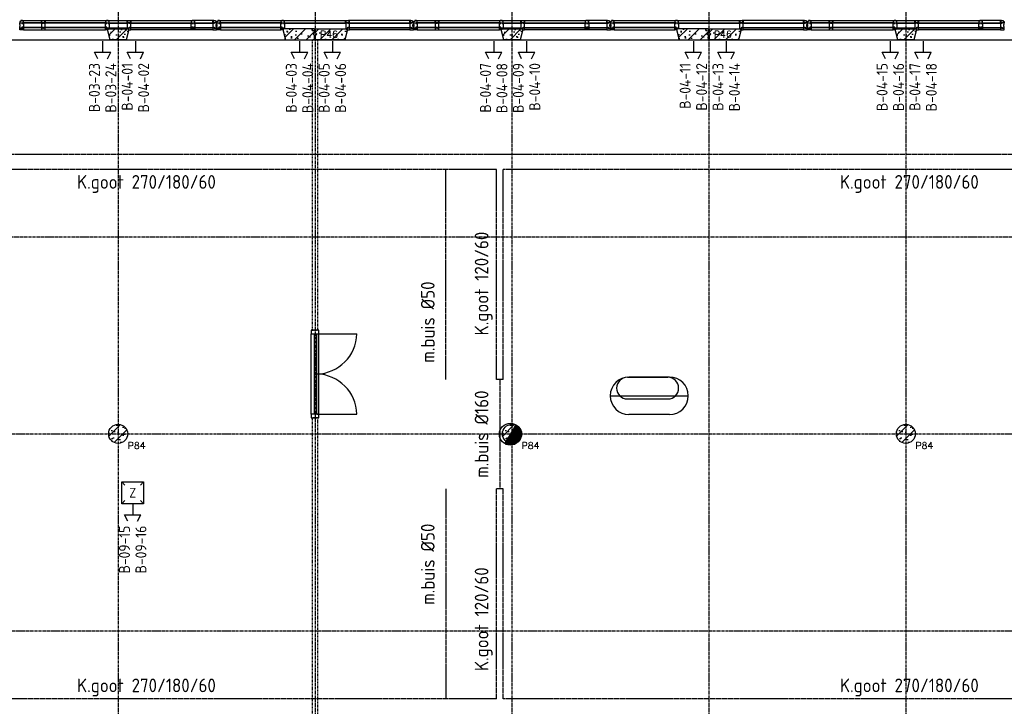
# Model space of a CAD drawing. Extents: x 0 to 1189, y 0 to 841.
# Tile 11 of 44: x 406 to 586, y 200 to 325. Entities that reach past the tile are written whole.
import ezdxf
from ezdxf.enums import TextEntityAlignment as Align

# ---------------------------------------------------------------- set-up
doc = ezdxf.new("R2010")
doc.units = 0
for name, pattern in [('B0304', [6, 5, -0.5, 0, -0.5]), ('B0702', [1.171875, 0.78125, -0.390625]), ('E0001', [1, 1, 0])]:
    doc.linetypes.add(name, pattern=pattern)
doc.layers.get('0').update_dxf_attribs({"linetype": 'CONTINUOUS'})
for name, color, linetype in [('AB$1A---_ATTRIB', 9, 'CONTINUOUS'), ('AL$1A---_ALGEMEEN', 9, 'CONTINUOUS'), ('AT$1A---_TEKSTK', 15, 'CONTINUOUS'), ('EL65----_BEVEILIGING', 2, 'CONTINUOUS'), ('ET6130--_KANALISATIE', 7, 'CONTINUOUS'), ('GOTEN', 3, 'CONTINUOUS'), ('STRAMIEN', 1, 'CONTINUOUS'), ('VITELCODERING', 5, 'CONTINUOUS'), ('VITELDATA', 1, 'CONTINUOUS')]:
    doc.layers.add(name, color=color, linetype=linetype)
doc.styles.add('ROMANS', font='romans.shx', dxfattribs={"height": 300})
doc.styles.get("Standard").update_dxf_attribs({"font": 'ISO'})

# ---------------------------------------------------------------- blocks, each defined once
blk = doc.blocks.new('$DAT003')
for p, q in [((0, 0), (2, 0)), ((3.2, 0.9), (2, 1.5)), ((2, -1.5), (2, 1.5)), ((3.2, -0.9), (2, -1.5))]:
    blk.add_line(p, q)
blk = doc.blocks.new('XREF_B-A3-II-114')
at = {"layer": 'AL$1A---_ALGEMEEN', "ltscale": 2}
h = blk.add_hatch(dxfattribs=at)
h.set_pattern_fill('PREFB', color=8, scale=8, angle=180, style=0)
h.set_pattern_definition([(225, (50073.26, 44196.29), (108.6116, -108.6116), []), (197, (50073.26, 44196.29), (-41.26, -127.7242), [0, -130.56, -73.92, 0, -107.52]), (228, (50073.26, 44196.29), (29.465, -129.875), [0, -129.28, 0, -131.84, 0, -106.24]), (251, (50073.26, 44196.29), (76.6585, -107.6209), [0, -128, 0, -768, -105.28])])
h.paths.add_polyline_path([(50659, 44356), (50659, 44396), (50083, 44396), (50083, 44321), (50108, 44296), (50083, 44271), (50083, 44196), (50616, 44196)])
h.paths.add_polyline_path([(53864, 44356), (53864, 44396), (53482, 44396), (53482, 44356), (53525, 44196), (53821, 44196)])
h.paths.add_polyline_path([(57238, 44296), (57263, 44321), (57263, 44396), (56687, 44396), (56687, 44356), (56730, 44196), (57263, 44196), (57263, 44271)])
h = blk.add_hatch(dxfattribs=at)
h.set_pattern_fill('PREFB', color=8, scale=8, angle=180, style=0)
h.set_pattern_definition([(225, (57273.26, 44196.29), (108.6116, -108.6116), []), (197, (57273.26, 44196.29), (-41.26, -127.7242), [0, -130.56, -73.92, 0, -107.52]), (228, (57273.26, 44196.29), (29.465, -129.875), [0, -129.28, 0, -131.84, 0, -106.24]), (251, (57273.26, 44196.29), (76.6585, -107.6209), [0, -128, 0, -768, -105.28])])
h.paths.add_polyline_path([(57859, 44356), (57859, 44396), (57283, 44396), (57283, 44321), (57308, 44296), (57283, 44271), (57283, 44196), (57816, 44196)])
h.paths.add_polyline_path([(61064, 44356), (61064, 44396), (60682, 44396), (60682, 44356), (60725, 44196), (61021, 44196)])
h.paths.add_polyline_path([(64438, 44296), (64463, 44321), (64463, 44396), (63887, 44396), (63887, 44356), (63930, 44196), (64463, 44196), (64463, 44271)])
h = blk.add_hatch(dxfattribs=at)
h.set_pattern_fill('PREFB', color=8, scale=8, angle=180, style=0)
h.set_pattern_definition([(225, (64473.26, 44196.29), (108.6116, -108.6116), []), (197, (64473.26, 44196.29), (-41.26, -127.7242), [0, -130.56, -73.92, 0, -107.52]), (228, (64473.26, 44196.29), (29.465, -129.875), [0, -129.28, 0, -131.84, 0, -106.24]), (251, (64473.26, 44196.29), (76.6585, -107.6209), [0, -128, 0, -768, -105.28])])
h.paths.add_polyline_path([(65059, 44356), (65059, 44396), (64483, 44396), (64483, 44321), (64508, 44296), (64483, 44271), (64483, 44196), (65016, 44196)])
h.paths.add_polyline_path([(68264, 44356), (68264, 44396), (67882, 44396), (67882, 44356), (67925, 44196), (68221, 44196)])
h.paths.add_polyline_path([(71638, 44296), (71663, 44321), (71663, 44396), (71087, 44396), (71087, 44356), (71130, 44196), (71663, 44196), (71663, 44271)])
h = blk.add_hatch(dxfattribs=at)
h.set_pattern_fill('PREFB', color=8, scale=8, angle=180, style=0)
h.set_pattern_definition([(225, (53673.26, 36996.29), (108.61, -108.61), []), (197, (53673.26, 36996.29), (-41.26, -127.724), [0, -130.56, -73.92, 0, -107.52]), (228, (53673.26, 36996.29), (29.465, -129.875), [0, -129.28, 0, -131.84, 0, -106.24]), (251, (53673.26, 36996.29), (76.66, -107.62), [0, -128, 0, -768, -105.28])])
h.paths.add_polyline_path([(53848, 36996, 1), (53498, 36996, 1)])
h = blk.add_hatch(dxfattribs=at)
h.set_pattern_fill('PREFB', color=8, scale=8, angle=180, style=0)
h.set_pattern_definition([(225, (60873.26, 36996.29), (108.61, -108.61), []), (197, (60873.26, 36996.29), (-41.26, -127.724), [0, -130.56, -73.92, 0, -107.52]), (228, (60873.26, 36996.29), (29.465, -129.875), [0, -129.28, 0, -131.84, 0, -106.24]), (251, (60873.26, 36996.29), (76.66, -107.62), [0, -128, 0, -768, -105.28])])
h.paths.add_polyline_path([(61048, 36996, 1), (60698, 36996, 1)])
h = blk.add_hatch(dxfattribs=at)
h.set_pattern_fill('PREFB', color=8, scale=8, angle=180, style=0)
h.set_pattern_definition([(225, (68073.26, 36996.29), (108.61, -108.61), []), (197, (68073.26, 36996.29), (-41.26, -127.724), [0, -130.56, -73.92, 0, -107.52]), (228, (68073.26, 36996.29), (29.465, -129.875), [0, -129.28, 0, -131.84, 0, -106.24]), (251, (68073.26, 36996.29), (76.66, -107.62), [0, -128, 0, -768, -105.28])])
h.paths.add_polyline_path([(68248, 36996, 1), (67898, 36996, 1)])
at = {"layer": 'AL$1A---_ALGEMEEN', "color": 8, "ltscale": 2}
for p, q in [((51915, 44545), (52287, 44545)), ((52289, 44502), (51924, 44502)), ((51924, 44498), (51924, 44502)), ((52289, 44498), (51924, 44498)), ((52289, 44498), (52289, 44502)), ((53462, 44502), (52318, 44502)), ((52318, 44498), (52318, 44502)), ((53462, 44498), (52318, 44498)), ((52320, 44545), (55026, 44545)), ((53462, 44498), (53462, 44502)), ((53500, 44502), (53850, 44502)), ((53500, 44498), (53500, 44502)), ((53500, 44498), (53850, 44498)), ((53850, 44498), (53850, 44502)), ((53882, 44502), (55028, 44502)), ((53882, 44498), (53882, 44502)), ((53882, 44498), (55028, 44498)), ((55028, 44498), (55028, 44502)), ((55058, 44502), (55423, 44502)), ((55058, 44498), (55058, 44502)), ((55058, 44498), (55423, 44498)), ((55421, 44545), (55059, 44545)), ((55423, 44498), (55423, 44502)), ((55515, 44545), (56664, 44545)), ((56666, 44502), (55524, 44502)), ((55524, 44498), (55524, 44502)), ((56666, 44498), (55524, 44498)), ((56666, 44498), (56666, 44502)), ((56687, 44545), (57849, 44545)), ((56705, 44502), (57842, 44502)), ((56705, 44498), (56705, 44502)), ((56705, 44498), (57842, 44498)), ((57842, 44498), (57842, 44502)), ((57880, 44498), (57880, 44502)), ((57880, 44502), (59023, 44502)), ((57880, 44498), (59023, 44498)), ((59021, 44545), (57882, 44545)), ((59023, 44498), (59023, 44502)), ((59115, 44545), (59487, 44545)), ((59489, 44502), (59124, 44502)), ((59124, 44498), (59124, 44502)), ((59489, 44498), (59124, 44498)), ((59489, 44498), (59489, 44502)), ((60662, 44502), (59518, 44502)), ((59518, 44498), (59518, 44502)), ((60662, 44498), (59518, 44498)), ((59520, 44545), (62226, 44545)), ((60662, 44498), (60662, 44502)), ((60700, 44502), (61050, 44502)), ((60700, 44498), (60700, 44502)), ((60700, 44498), (61050, 44498)), ((61050, 44498), (61050, 44502)), ((61082, 44502), (62228, 44502)), ((61082, 44498), (61082, 44502)), ((61082, 44498), (62228, 44498)), ((62228, 44498), (62228, 44502)), ((62258, 44502), (62623, 44502)), ((62258, 44498), (62258, 44502)), ((62258, 44498), (62623, 44498)), ((62621, 44545), (62259, 44545)), ((62623, 44498), (62623, 44502)), ((62715, 44545), (63864, 44545)), ((63866, 44502), (62724, 44502)), ((62724, 44498), (62724, 44502)), ((63866, 44498), (62724, 44498)), ((63866, 44498), (63866, 44502)), ((63887, 44545), (65049, 44545)), ((63905, 44502), (65042, 44502)), ((63905, 44498), (63905, 44502)), ((63905, 44498), (65042, 44498)), ((65042, 44498), (65042, 44502)), ((65080, 44498), (65080, 44502)), ((65080, 44502), (66223, 44502)), ((65080, 44498), (66223, 44498)), ((66221, 44545), (65082, 44545)), ((66223, 44498), (66223, 44502)), ((66315, 44545), (66687, 44545)), ((66689, 44502), (66324, 44502)), ((66324, 44498), (66324, 44502)), ((66689, 44498), (66324, 44498)), ((66689, 44498), (66689, 44502)), ((67862, 44502), (66718, 44502)), ((66718, 44498), (66718, 44502)), ((67862, 44498), (66718, 44498)), ((66720, 44545), (69426, 44545)), ((67862, 44498), (67862, 44502)), ((67900, 44502), (68250, 44502)), ((67900, 44498), (67900, 44502)), ((67900, 44498), (68250, 44498)), ((68250, 44498), (68250, 44502)), ((68282, 44502), (69428, 44502)), ((68282, 44498), (68282, 44502)), ((68282, 44498), (69428, 44498)), ((69428, 44498), (69428, 44502)), ((69458, 44502), (69823, 44502)), ((69458, 44498), (69458, 44502)), ((69458, 44498), (69823, 44498)), ((69821, 44545), (69459, 44545)), ((69823, 44498), (69823, 44502)), ((52289, 44418), (51923, 44418)), ((51923, 44410), (51923, 44418)), ((52289, 44410), (51923, 44410)), ((51942, 44376), (52270, 44376)), ((52289, 44410), (52289, 44418)), ((53461, 44418), (52318, 44418)), ((52318, 44410), (52318, 44418)), ((53461, 44410), (52318, 44410)), ((52337, 44376), (53442, 44376)), ((53461, 44410), (53461, 44418)), ((53837, 44406), (53509, 44406)), ((53882, 44410), (53882, 44418)), ((53882, 44418), (55028, 44418)), ((53882, 44410), (55028, 44410)), ((55009, 44376), (53904, 44376)), ((55028, 44410), (55028, 44418)), ((55057, 44418), (55423, 44418)), ((55057, 44410), (55057, 44418)), ((55057, 44410), (55423, 44410)), ((55404, 44376), (55076, 44376)), ((55423, 44410), (55423, 44418)), ((56666, 44418), (55523, 44418)), ((55523, 44410), (55523, 44418)), ((56666, 44410), (55523, 44410)), ((55542, 44376), (56647, 44376)), ((56666, 44410), (56666, 44418)), ((57880, 44418), (59023, 44418)), ((57880, 44410), (57880, 44418)), ((57880, 44410), (59023, 44410)), ((59004, 44376), (57899, 44376)), ((59023, 44410), (59023, 44418)), ((59489, 44418), (59123, 44418)), ((59123, 44410), (59123, 44418)), ((59489, 44410), (59123, 44410)), ((59142, 44376), (59470, 44376)), ((59489, 44410), (59489, 44418)), ((60661, 44418), (59518, 44418)), ((59518, 44410), (59518, 44418)), ((60661, 44410), (59518, 44410)), ((59537, 44376), (60642, 44376)), ((60661, 44410), (60661, 44418)), ((61037, 44406), (60709, 44406)), ((61082, 44410), (61082, 44418)), ((61082, 44418), (62228, 44418)), ((61082, 44410), (62228, 44410)), ((62209, 44376), (61104, 44376)), ((62228, 44410), (62228, 44418)), ((62257, 44418), (62623, 44418)), ((62257, 44410), (62257, 44418)), ((62257, 44410), (62623, 44410)), ((62604, 44376), (62276, 44376)), ((62623, 44410), (62623, 44418)), ((63866, 44418), (62723, 44418)), ((62723, 44410), (62723, 44418)), ((63866, 44410), (62723, 44410)), ((62742, 44376), (63847, 44376)), ((63866, 44410), (63866, 44418)), ((65080, 44418), (66223, 44418)), ((65080, 44410), (65080, 44418)), ((65080, 44410), (66223, 44410)), ((66204, 44376), (65099, 44376)), ((66223, 44410), (66223, 44418)), ((66689, 44418), (66323, 44418)), ((66323, 44410), (66323, 44418)), ((66689, 44410), (66323, 44410)), ((66342, 44376), (66670, 44376)), ((66689, 44410), (66689, 44418)), ((67861, 44418), (66718, 44418)), ((66718, 44410), (66718, 44418)), ((67861, 44410), (66718, 44410)), ((66737, 44376), (67842, 44376)), ((67861, 44410), (67861, 44418)), ((68237, 44406), (67909, 44406)), ((68282, 44410), (68282, 44418)), ((68282, 44418), (69428, 44418)), ((68282, 44410), (69428, 44410)), ((69409, 44376), (68304, 44376)), ((69428, 44410), (69428, 44418)), ((69457, 44418), (69823, 44418)), ((69457, 44410), (69457, 44418)), ((69457, 44410), (69823, 44410)), ((69804, 44376), (69476, 44376)), ((69823, 44410), (69823, 44418)), ((50083, 44196), (57263, 44196)), ((57283, 44196), (64463, 44196)), ((64483, 44196), (71663, 44196)), ((57204, 37356), (57204, 38822)), ((57264, 37356), (57264, 38822)), ((57304, 37356), (57304, 38822)), ((57304, 38822), (58037, 38822)), ((57343, 37356), (57343, 38822)), ((57264, 38089), (57304, 38089)), ((57304, 37356), (58037, 37356))]:
    blk.add_line(p, q, dxfattribs=at)
at = {"layer": 'AL$1A---_ALGEMEEN', "color": 8, "linetype": 'Continuous', "ltscale": 2}
for p, q in [((53482, 44396), (53864, 44396)), ((53482, 44356), (53482, 44396)), ((53525, 44196), (53482, 44356)), ((53864, 44356), (53821, 44196)), ((53864, 44396), (53864, 44356)), ((57263, 44396), (56687, 44396)), ((56687, 44396), (56687, 44356)), ((56687, 44356), (56730, 44196)), ((57263, 44321), (57263, 44396)), ((57283, 44396), (57859, 44396)), ((57283, 44321), (57283, 44396)), ((57859, 44356), (57816, 44196)), ((57859, 44396), (57859, 44356)), ((60682, 44396), (61064, 44396)), ((60682, 44356), (60682, 44396)), ((60725, 44196), (60682, 44356)), ((61064, 44356), (61021, 44196)), ((61064, 44396), (61064, 44356)), ((64463, 44396), (63887, 44396)), ((63887, 44396), (63887, 44356)), ((63887, 44356), (63930, 44196)), ((64463, 44321), (64463, 44396)), ((64483, 44396), (65059, 44396)), ((64483, 44321), (64483, 44396)), ((65059, 44356), (65016, 44196)), ((65059, 44396), (65059, 44356)), ((67882, 44396), (68264, 44396)), ((67882, 44356), (67882, 44396)), ((67925, 44196), (67882, 44356)), ((68264, 44356), (68221, 44196)), ((68264, 44396), (68264, 44356)), ((53821, 44196), (53525, 44196)), ((56730, 44196), (57263, 44196)), ((57263, 44196), (57263, 44271)), ((57283, 44196), (57283, 44271)), ((57816, 44196), (57283, 44196)), ((61021, 44196), (60725, 44196)), ((63930, 44196), (64463, 44196)), ((64463, 44196), (64463, 44271)), ((64483, 44196), (64483, 44271)), ((65016, 44196), (64483, 44196)), ((68221, 44196), (67925, 44196))]:
    blk.add_line(p, q, dxfattribs=at)
at = {"layer": 'AL$1A---_ALGEMEEN', "color": 8, "linetype": 'B0702', "ltscale": 2}
for p, q in [((57323, 44196), (57223, 44196)), ((57223, 44196), (57223, 38889)), ((57323, 38889), (57323, 44196)), ((57223, 38889), (57323, 38889)), ((57323, 37289), (57223, 37289)), ((57223, 37289), (57223, 29796)), ((57323, 29796), (57323, 37289))]:
    blk.add_line(p, q, dxfattribs=at)
at = {"layer": 'AL$1A---_ALGEMEEN', "color": 8, "linetype": 'ByBlock'}
for p, q in [((63722, 38028), (62983, 38028)), ((63752, 38034), (63012, 38034)), ((62669, 37691), (64095, 37691)), ((63723, 37629), (62983, 37629)), ((63752, 37348), (63012, 37348))]:
    blk.add_line(p, q, dxfattribs=at)
at = {"layer": 'AL$1A---_ALGEMEEN', "color": 8, "linetype": 'Continuous', "ltscale": 2}
for points in [[(51875, 44506), (51942, 44506), (51942, 44535), (51925, 44535), (51925, 44545), (51895, 44545), (51895, 44530), (51875, 44530), (51875, 44506)], [(52337, 44506), (52270, 44506), (52270, 44535), (52287, 44535), (52287, 44545), (52320, 44545), (52320, 44535), (52337, 44535), (52337, 44506)], [(53442, 44506), (53509, 44506), (53509, 44535), (53492, 44535), (53492, 44545), (53459, 44545), (53459, 44535), (53442, 44535), (53442, 44506)], [(53904, 44506), (53837, 44506), (53837, 44535), (53854, 44535), (53854, 44545), (53887, 44545), (53887, 44535), (53904, 44535), (53904, 44506)], [(55009, 44506), (55076, 44506), (55076, 44535), (55059, 44535), (55059, 44545), (55026, 44545), (55026, 44535), (55009, 44535), (55009, 44506)], [(55471, 44506), (55404, 44506), (55404, 44535), (55421, 44535), (55421, 44545), (55451, 44545), (55451, 44530), (55471, 44530), (55471, 44506)], [(55475, 44506), (55542, 44506), (55542, 44535), (55525, 44535), (55525, 44545), (55495, 44545), (55495, 44530), (55475, 44530), (55475, 44506)], [(56647, 44506), (56714, 44506), (56714, 44535), (56697, 44535), (56697, 44545), (56664, 44545), (56664, 44535), (56647, 44535), (56647, 44506)], [(57899, 44506), (57832, 44506), (57832, 44535), (57849, 44535), (57849, 44545), (57882, 44545), (57882, 44535), (57899, 44535), (57899, 44506)], [(59071, 44506), (59004, 44506), (59004, 44535), (59021, 44535), (59021, 44545), (59051, 44545), (59051, 44530), (59071, 44530), (59071, 44506)], [(59075, 44506), (59142, 44506), (59142, 44535), (59125, 44535), (59125, 44545), (59095, 44545), (59095, 44530), (59075, 44530), (59075, 44506)], [(59537, 44506), (59470, 44506), (59470, 44535), (59487, 44535), (59487, 44545), (59520, 44545), (59520, 44535), (59537, 44535), (59537, 44506)], [(60642, 44506), (60709, 44506), (60709, 44535), (60692, 44535), (60692, 44545), (60659, 44545), (60659, 44535), (60642, 44535), (60642, 44506)], [(61104, 44506), (61037, 44506), (61037, 44535), (61054, 44535), (61054, 44545), (61087, 44545), (61087, 44535), (61104, 44535), (61104, 44506)], [(62209, 44506), (62276, 44506), (62276, 44535), (62259, 44535), (62259, 44545), (62226, 44545), (62226, 44535), (62209, 44535), (62209, 44506)], [(62671, 44506), (62604, 44506), (62604, 44535), (62621, 44535), (62621, 44545), (62651, 44545), (62651, 44530), (62671, 44530), (62671, 44506)], [(62675, 44506), (62742, 44506), (62742, 44535), (62725, 44535), (62725, 44545), (62695, 44545), (62695, 44530), (62675, 44530), (62675, 44506)], [(63847, 44506), (63914, 44506), (63914, 44535), (63897, 44535), (63897, 44545), (63864, 44545), (63864, 44535), (63847, 44535), (63847, 44506)], [(65099, 44506), (65032, 44506), (65032, 44535), (65049, 44535), (65049, 44545), (65082, 44545), (65082, 44535), (65099, 44535), (65099, 44506)], [(66271, 44506), (66204, 44506), (66204, 44535), (66221, 44535), (66221, 44545), (66251, 44545), (66251, 44530), (66271, 44530), (66271, 44506)], [(66275, 44506), (66342, 44506), (66342, 44535), (66325, 44535), (66325, 44545), (66295, 44545), (66295, 44530), (66275, 44530), (66275, 44506)], [(66737, 44506), (66670, 44506), (66670, 44535), (66687, 44535), (66687, 44545), (66720, 44545), (66720, 44535), (66737, 44535), (66737, 44506)], [(67842, 44506), (67909, 44506), (67909, 44535), (67892, 44535), (67892, 44545), (67859, 44545), (67859, 44535), (67842, 44535), (67842, 44506)], [(68304, 44506), (68237, 44506), (68237, 44535), (68254, 44535), (68254, 44545), (68287, 44545), (68287, 44535), (68304, 44535), (68304, 44506)], [(69409, 44506), (69476, 44506), (69476, 44535), (69459, 44535), (69459, 44545), (69426, 44545), (69426, 44535), (69409, 44535), (69409, 44506)], [(69871, 44506), (69804, 44506), (69804, 44535), (69821, 44535), (69821, 44545), (69851, 44545), (69851, 44530), (69871, 44530), (69871, 44506)], [(51942, 44406), (51942, 44376), (51875, 44376), (51875, 44406), (51942, 44406)], [(52270, 44406), (52270, 44376), (52337, 44376), (52337, 44406), (52270, 44406)], [(53482, 44406), (53482, 44376), (53442, 44376), (53442, 44406), (53482, 44406)], [(53864, 44406), (53864, 44376), (53904, 44376), (53904, 44406), (53864, 44406)], [(55076, 44406), (55076, 44376), (55009, 44376), (55009, 44406), (55076, 44406)], [(55404, 44406), (55404, 44376), (55471, 44376), (55471, 44406), (55404, 44406)], [(55542, 44406), (55542, 44376), (55475, 44376), (55475, 44406), (55542, 44406)], [(56687, 44406), (56687, 44376), (56647, 44376), (56647, 44406), (56687, 44406)], [(57263, 44271), (57238, 44296), (57263, 44321)], [(57283, 44321), (57308, 44296), (57283, 44271)], [(57860, 44406), (57860, 44376), (57900, 44376), (57900, 44406), (57860, 44406)], [(59004, 44406), (59004, 44376), (59071, 44376), (59071, 44406), (59004, 44406)], [(59142, 44406), (59142, 44376), (59075, 44376), (59075, 44406), (59142, 44406)], [(59470, 44406), (59470, 44376), (59537, 44376), (59537, 44406), (59470, 44406)], [(60682, 44406), (60682, 44376), (60642, 44376), (60642, 44406), (60682, 44406)], [(61064, 44406), (61064, 44376), (61104, 44376), (61104, 44406), (61064, 44406)], [(62276, 44406), (62276, 44376), (62209, 44376), (62209, 44406), (62276, 44406)], [(62604, 44406), (62604, 44376), (62671, 44376), (62671, 44406), (62604, 44406)], [(62742, 44406), (62742, 44376), (62675, 44376), (62675, 44406), (62742, 44406)], [(63887, 44406), (63887, 44376), (63847, 44376), (63847, 44406), (63887, 44406)], [(64463, 44271), (64438, 44296), (64463, 44321)], [(64483, 44321), (64508, 44296), (64483, 44271)], [(65060, 44406), (65060, 44376), (65100, 44376), (65100, 44406), (65060, 44406)], [(66204, 44406), (66204, 44376), (66271, 44376), (66271, 44406), (66204, 44406)], [(66342, 44406), (66342, 44376), (66275, 44376), (66275, 44406), (66342, 44406)], [(66670, 44406), (66670, 44376), (66737, 44376), (66737, 44406), (66670, 44406)], [(67882, 44406), (67882, 44376), (67842, 44376), (67842, 44406), (67882, 44406)], [(68264, 44406), (68264, 44376), (68304, 44376), (68304, 44406), (68264, 44406)], [(69476, 44406), (69476, 44376), (69409, 44376), (69409, 44406), (69476, 44406)], [(69804, 44406), (69804, 44376), (69871, 44376), (69871, 44406), (69804, 44406)]]:
    blk.add_lwpolyline(points, dxfattribs=at)
for points in [[(51875, 44406), (51875, 44422), (51875, 44422), (51875, 44436), (51884, 44436), (51884, 44476), (51875, 44476), (51875, 44494), (51875, 44494), (51875, 44506), (51915, 44506), (51915, 44494), (51942, 44494), (51942, 44426), (51942, 44422), (51915, 44422), (51915, 44406), (51878, 44406)], [(52310, 44406), (52310, 44422), (52337, 44422), (52337, 44466), (52337, 44494), (52310, 44494), (52310, 44506), (52297, 44506), (52297, 44494), (52270, 44494), (52270, 44426), (52270, 44422), (52297, 44422), (52297, 44406), (52307, 44406)], [(53469, 44406), (53469, 44422), (53442, 44422), (53442, 44466), (53442, 44494), (53469, 44494), (53469, 44506), (53492, 44506), (53492, 44494), (53509, 44494), (53509, 44426), (53509, 44406), (53472, 44406)], [(53877, 44406), (53877, 44422), (53904, 44422), (53904, 44466), (53904, 44494), (53877, 44494), (53877, 44506), (53854, 44506), (53854, 44494), (53837, 44494), (53837, 44426), (53837, 44406), (53874, 44406)], [(55036, 44406), (55036, 44422), (55009, 44422), (55009, 44466), (55009, 44494), (55036, 44494), (55036, 44506), (55049, 44506), (55049, 44494), (55076, 44494), (55076, 44426), (55076, 44422), (55049, 44422), (55049, 44406), (55039, 44406)], [(55471, 44406), (55471, 44422), (55471, 44422), (55471, 44436), (55462, 44436), (55462, 44476), (55471, 44476), (55471, 44494), (55471, 44494), (55471, 44506), (55431, 44506), (55431, 44494), (55404, 44494), (55404, 44426), (55404, 44422), (55431, 44422), (55431, 44406), (55468, 44406)], [(55475, 44406), (55475, 44422), (55475, 44422), (55475, 44436), (55484, 44436), (55484, 44476), (55475, 44476), (55475, 44494), (55475, 44494), (55475, 44506), (55515, 44506), (55515, 44494), (55542, 44494), (55542, 44426), (55542, 44422), (55515, 44422), (55515, 44406), (55478, 44406)], [(56674, 44406), (56674, 44422), (56647, 44422), (56647, 44466), (56647, 44494), (56674, 44494), (56674, 44506), (56697, 44506), (56697, 44494), (56714, 44494), (56714, 44426), (56714, 44406), (56677, 44406)], [(57873, 44406), (57873, 44422), (57900, 44422), (57900, 44466), (57900, 44494), (57873, 44494), (57873, 44506), (57850, 44506), (57850, 44494), (57833, 44494), (57833, 44426), (57833, 44406), (57870, 44406)], [(59071, 44406), (59071, 44422), (59071, 44422), (59071, 44436), (59062, 44436), (59062, 44476), (59071, 44476), (59071, 44494), (59071, 44494), (59071, 44506), (59031, 44506), (59031, 44494), (59004, 44494), (59004, 44426), (59004, 44422), (59031, 44422), (59031, 44406), (59068, 44406)], [(59075, 44406), (59075, 44422), (59075, 44422), (59075, 44436), (59084, 44436), (59084, 44476), (59075, 44476), (59075, 44494), (59075, 44494), (59075, 44506), (59115, 44506), (59115, 44494), (59142, 44494), (59142, 44426), (59142, 44422), (59115, 44422), (59115, 44406), (59078, 44406)], [(59510, 44406), (59510, 44422), (59537, 44422), (59537, 44466), (59537, 44494), (59510, 44494), (59510, 44506), (59497, 44506), (59497, 44494), (59470, 44494), (59470, 44426), (59470, 44422), (59497, 44422), (59497, 44406), (59507, 44406)], [(60669, 44406), (60669, 44422), (60642, 44422), (60642, 44466), (60642, 44494), (60669, 44494), (60669, 44506), (60692, 44506), (60692, 44494), (60709, 44494), (60709, 44426), (60709, 44406), (60672, 44406)], [(61077, 44406), (61077, 44422), (61104, 44422), (61104, 44466), (61104, 44494), (61077, 44494), (61077, 44506), (61054, 44506), (61054, 44494), (61037, 44494), (61037, 44426), (61037, 44406), (61074, 44406)], [(62236, 44406), (62236, 44422), (62209, 44422), (62209, 44466), (62209, 44494), (62236, 44494), (62236, 44506), (62249, 44506), (62249, 44494), (62276, 44494), (62276, 44426), (62276, 44422), (62249, 44422), (62249, 44406), (62239, 44406)], [(62671, 44406), (62671, 44422), (62671, 44422), (62671, 44436), (62662, 44436), (62662, 44476), (62671, 44476), (62671, 44494), (62671, 44494), (62671, 44506), (62631, 44506), (62631, 44494), (62604, 44494), (62604, 44426), (62604, 44422), (62631, 44422), (62631, 44406), (62668, 44406)], [(62675, 44406), (62675, 44422), (62675, 44422), (62675, 44436), (62684, 44436), (62684, 44476), (62675, 44476), (62675, 44494), (62675, 44494), (62675, 44506), (62715, 44506), (62715, 44494), (62742, 44494), (62742, 44426), (62742, 44422), (62715, 44422), (62715, 44406), (62678, 44406)], [(63874, 44406), (63874, 44422), (63847, 44422), (63847, 44466), (63847, 44494), (63874, 44494), (63874, 44506), (63897, 44506), (63897, 44494), (63914, 44494), (63914, 44426), (63914, 44406), (63877, 44406)], [(65073, 44406), (65073, 44422), (65100, 44422), (65100, 44466), (65100, 44494), (65073, 44494), (65073, 44506), (65050, 44506), (65050, 44494), (65033, 44494), (65033, 44426), (65033, 44406), (65070, 44406)], [(66271, 44406), (66271, 44422), (66271, 44422), (66271, 44436), (66262, 44436), (66262, 44476), (66271, 44476), (66271, 44494), (66271, 44494), (66271, 44506), (66231, 44506), (66231, 44494), (66204, 44494), (66204, 44426), (66204, 44422), (66231, 44422), (66231, 44406), (66268, 44406)], [(66275, 44406), (66275, 44422), (66275, 44422), (66275, 44436), (66284, 44436), (66284, 44476), (66275, 44476), (66275, 44494), (66275, 44494), (66275, 44506), (66315, 44506), (66315, 44494), (66342, 44494), (66342, 44426), (66342, 44422), (66315, 44422), (66315, 44406), (66278, 44406)], [(66710, 44406), (66710, 44422), (66737, 44422), (66737, 44466), (66737, 44494), (66710, 44494), (66710, 44506), (66697, 44506), (66697, 44494), (66670, 44494), (66670, 44426), (66670, 44422), (66697, 44422), (66697, 44406), (66707, 44406)], [(67869, 44406), (67869, 44422), (67842, 44422), (67842, 44466), (67842, 44494), (67869, 44494), (67869, 44506), (67892, 44506), (67892, 44494), (67909, 44494), (67909, 44426), (67909, 44406), (67872, 44406)], [(68277, 44406), (68277, 44422), (68304, 44422), (68304, 44466), (68304, 44494), (68277, 44494), (68277, 44506), (68254, 44506), (68254, 44494), (68237, 44494), (68237, 44426), (68237, 44406), (68274, 44406)], [(69436, 44406), (69436, 44422), (69409, 44422), (69409, 44466), (69409, 44494), (69436, 44494), (69436, 44506), (69449, 44506), (69449, 44494), (69476, 44494), (69476, 44426), (69476, 44422), (69449, 44422), (69449, 44406), (69439, 44406)], [(69871, 44406), (69871, 44422), (69871, 44422), (69871, 44436), (69862, 44436), (69862, 44476), (69871, 44476), (69871, 44494), (69871, 44494), (69871, 44506), (69831, 44506), (69831, 44494), (69804, 44494), (69804, 44426), (69804, 44422), (69831, 44422), (69831, 44406), (69868, 44406)]]:
    blk.add_lwpolyline(points, close=True, dxfattribs=at)
at = {"layer": 'AL$1A---_ALGEMEEN', "color": 8, "ltscale": 2}
for points in [[(57204, 38822), (57343, 38822), (57343, 38889), (57204, 38889), (57204, 38822)], [(57204, 37289), (57343, 37289), (57343, 37356), (57204, 37356), (57204, 37289)]]:
    blk.add_lwpolyline(points, dxfattribs=at)
at = {"layer": 'AL$1A---_ALGEMEEN', "color": 8, "linetype": 'Continuous', "ltscale": 2}
for centre in [(53673, 36996), (53673, 36996), (60873, 36996), (60873, 36996), (68073, 36996), (68073, 36996)]:
    blk.add_circle(centre, 175, dxfattribs=at)
at = {"layer": 'AL$1A---_ALGEMEEN', "color": 8, "ltscale": 2}
for centre in [(53673, 36996), (60873, 36996), (68073, 36996)]:
    blk.add_circle(centre, 175, dxfattribs=at)
for centre, start, end in [((57286, 38840), 271.3887, 358.6113), ((57286, 37338), 1.3887, 88.6113)]:
    blk.add_arc(centre, 751, start, end, dxfattribs=at)
at = {"layer": 'AL$1A---_ALGEMEEN', "color": 8, "linetype": 'ByBlock'}
for centre, radius, start, end in [((63012, 37691), 343, 90, 270), ((62983, 37831), 198, 90, 270), ((63722, 37831), 198, 270, 90), ((63752, 37691), 343, 270, 90)]:
    blk.add_arc(centre, radius, start, end, dxfattribs=at)
at = {"layer": 'STRAMIEN', "color": 8, "linetype": 'B0304', "ltscale": 10}
for p, q in [((53673, 85496), (53673, 24869)), ((57273, 85496), (57273, 24869)), ((60873, 85496), (60873, 24869)), ((64473, 85496), (64473, 24869)), ((68073, 85496), (68073, 24869)), ((21073, 44196), (107983, 44196)), ((21073, 40596), (107983, 40596)), ((21023, 36996), (107938, 36996)), ((21023, 33396), (107938, 33396))]:
    blk.add_line(p, q, dxfattribs=at)
at = {"layer": 'AB$1A---_ATTRIB', "color": 8, "linetype": 'Continuous', "style": 'ROMANS'}
for tag, p, height in [('RUIMTENUMMER', (87442, 75784), 200), ('PEILMAAT', (87388, 75527), 150), ('RUIMTENUMMER', (26337, 75275), 200), ('PEILMAAT', (26282, 75018), 150), ('RUIMTENUMMER', (28654, 73979), 200), ('PEILMAAT', (28600, 73722), 150), ('RUIMTENUMMER', (26337, 72872), 200), ('PEILMAAT', (26282, 72614), 150), ('RUIMTENUMMER', (87442, 71085), 200), ('PEILMAAT', (87388, 70827), 150), ('RUIMTENUMMER', (26601, 70494), 200), ('RUIMTENUMMER', (44704, 70494), 200), ('RUIMTENUMMER', (63062, 70494), 200), ('PEILMAAT', (26547, 70236), 150), ('PEILMAAT', (44650, 70236), 150), ('PEILMAAT', (63008, 70236), 150), ('RUIMTENUMMER', (25709, 68386), 200), ('PEILMAAT', (25654, 68128), 150), ('RUIMTENUMMER', (87442, 66868), 200), ('PEILMAAT', (87388, 66611), 150), ('RUIMTENUMMER', (86686, 65335), 200), ('RUIMTENUMMER', (28777, 65054), 200), ('RUIMTENUMMER', (78665, 65032), 200), ('PEILMAAT', (86631, 65078), 150), ('PEILMAAT', (28722, 64796), 150), ('PEILMAAT', (78611, 64774), 150), ('RUIMTENUMMER', (94007, 64082), 200), ('RUIMTENUMMER', (76130, 63992), 200), ('RUIMTENUMMER', (81543, 63992), 200), ('RUIMTENUMMER', (84341, 63737), 200), ('RUIMTENUMMER', (87793, 63737), 200), ('PEILMAAT', (93953, 63824), 150), ('PEILMAAT', (76076, 63734), 150), ('PEILMAAT', (81488, 63734), 150), ('PEILMAAT', (84286, 63479), 150), ('PEILMAAT', (87738, 63479), 150), ('RUIMTENUMMER', (28777, 63059), 200), ('RUIMTENUMMER', (78665, 63062), 200), ('RUIMTENUMMER', (91439, 63158), 200), ('PEILMAAT', (91385, 62901), 150), ('PEILMAAT', (28722, 62801), 150), ('PEILMAAT', (78611, 62805), 150), ('RUIMTENUMMER', (84600, 60368), 200), ('PEILMAAT', (84546, 60111), 150), ('RUIMTENUMMER', (76130, 53241), 200), ('RUIMTENUMMER', (84607, 53241), 200), ('RUIMTENUMMER', (30604, 53028), 200), ('RUIMTENUMMER', (54379, 53028), 200), ('PEILMAAT', (76076, 52984), 150), ('PEILMAAT', (84553, 52984), 150), ('PEILMAAT', (30550, 52771), 150), ('PEILMAAT', (54325, 52771), 150), ('RUIMTENUMMER', (93702, 49263), 200), ('PEILMAAT', (93647, 49005), 150), ('RUIMTENUMMER', (84528, 46579), 200), ('PEILMAAT', (84474, 46322), 150), ('RUIMTENUMMER', (81571, 43181), 200), ('RUIMTENUMMER', (78360, 43177), 200), ('RUIMTENUMMER', (26316, 42849), 200), ('PEILMAAT', (78306, 42920), 150), ('PEILMAAT', (81517, 42924), 150), ('PEILMAAT', (26262, 42592), 150), ('RUIMTENUMMER', (28812, 41377), 200), ('PEILMAAT', (28757, 41119), 150), ('RUIMTENUMMER', (26316, 40511), 200), ('PEILMAAT', (26262, 40253), 150), ('RUIMTENUMMER', (84742, 39845), 200), ('PEILMAAT', (84687, 39588), 150), ('RUIMTENUMMER', (76067, 38649), 200), ('PEILMAAT', (76012, 38391), 150), ('RUIMTENUMMER', (79485, 38210), 200), ('RUIMTENUMMER', (81709, 38210), 200), ('RUIMTENUMMER', (26547, 38136), 200), ('PEILMAAT', (26493, 37878), 150), ('PEILMAAT', (79430, 37952), 150), ('PEILMAAT', (81654, 37952), 150), ('RUIMTENUMMER', (44826, 37734), 200), ('RUIMTENUMMER', (62880, 37734), 200), ('PEILMAAT', (44772, 37477), 150), ('PEILMAAT', (62825, 37477), 150), ('RUIMTENUMMER', (80669, 36367), 200), ('RUIMTENUMMER', (25342, 36256), 200), ('PEILMAAT', (80614, 36109), 150), ('PEILMAAT', (25288, 35999), 150), ('RUIMTENUMMER', (91184, 35271), 200), ('RUIMTENUMMER', (98529, 35271), 200), ('PEILMAAT', (91129, 35013), 150), ('PEILMAAT', (98475, 35013), 150), ('RUIMTENUMMER', (28777, 32678), 200), ('RUIMTENUMMER', (80669, 32690), 200), ('PEILMAAT', (80614, 32433), 150), ('PEILMAAT', (28723, 32420), 150), ('RUIMTENUMMER', (28777, 30449), 200), ('PEILMAAT', (28723, 30192), 150), ('RUIMTENUMMER', (81104, 27867), 200), ('RUIMTENUMMER', (83871, 27864), 200), ('PEILMAAT', (81049, 27610), 150), ('PEILMAAT', (83817, 27607), 150)]:
    blk.add_attdef(tag, p, '', height=height, dxfattribs=at)
for tag, p, height in [('RUIMTENUMMER', (25294, 72567), 200), ('PEILMAAT', (25552, 72512), 150), ('RUIMTENUMMER', (25280, 40147), 200), ('PEILMAAT', (25537, 40093), 150)]:
    blk.add_attdef(tag, p, '', height=height, rotation=90, dxfattribs=at)
at = {"layer": 'AT$1A---_TEKSTK', "color": 8, "ltscale": 2, "style": 'ROMANS'}
for s, p in [('P46', (57364, 44230)), ('P46', (64564, 44230)), ('P84', (53848, 36720)), ('P84', (61048, 36720)), ('P84', (68248, 36720))]:
    blk.add_text(s, height=125, dxfattribs=at).set_placement(p)
blk = doc.blocks.new('ESDRM')
blk.add_line((1, 1.73), (-1, -1.73))
at = {"color": 0}
for p, q in [((0, 0), (2, 0)), ((0.12, 0.2), (1.99, 0.2)), ((0.23, 0.4), (1.96, 0.4)), ((0.35, 0.6), (1.91, 0.6)), ((0.46, 0.8), (1.83, 0.8)), ((0.58, 1), (1.73, 1)), ((0.69, 1.2), (1.6, 1.2)), ((0.81, 1.4), (1.43, 1.4)), ((0.92, 1.6), (1.2, 1.6)), ((-0.92, -1.6), (1.2, -1.6)), ((-0.81, -1.4), (1.43, -1.4)), ((-0.69, -1.2), (1.6, -1.2)), ((-0.58, -1), (1.73, -1)), ((-0.46, -0.8), (1.83, -0.8)), ((-0.35, -0.6), (1.91, -0.6)), ((-0.23, -0.4), (1.96, -0.4)), ((-0.12, -0.2), (1.99, -0.2)), ((-0.87, -1.8), (0.87, -1.8))]:
    blk.add_line(p, q, dxfattribs=at)
blk.add_circle((0, 0), 2)
blk.add_attdef('GROEPSNUMMER', (3.22, -1.28), '', height=2.5)
blk = doc.blocks.new('DAT030')
for p, q in [((-2, 2), (-1.41, 1.41)), ((-2, -2), (-2, 2)), ((-2, 2), (2, 2)), ((2, 2), (1.41, 1.41)), ((2, 2), (2, -2)), ((-1.41, -1.41), (-2, -2)), ((1.41, -1.41), (2, -2)), ((2, -2), (-2, -2))]:
    blk.add_line(p, q)
at = {"color": 4}
blk.add_attdef('NR', text='', height=1.8, dxfattribs=at).set_placement((0, 0), align=Align.MIDDLE)

msp = doc.modelspace()

# ---------------------------------------------------------------- linework, layer by layer
at = {"layer": 'GOTEN', "linetype": 'E0001'}
for p, q in [((637.46, 300.77), (173.82, 300.77)), ((493.5, 298.07), (360.92, 298.07)), ((493.5, 259.71), (493.5, 298.07)), ((634.76, 298.07), (494.7, 298.07)), ((494.7, 259.71), (494.7, 298.07)), ((494.7, 259.71), (493.5, 259.71)), ((493.5, 201.35), (493.5, 239.71)), ((494.7, 239.71), (493.5, 239.71)), ((494.7, 201.35), (494.7, 239.71)), ((493.5, 201.35), (360.92, 201.35)), ((634.76, 201.35), (494.7, 201.35))]:
    msp.add_line(p, q, dxfattribs=at)
at = {"layer": 'GOTEN', "color": 4, "linetype": 'E0001'}
for p, q in [((484.26, 259.71), (484.26, 298.07)), ((494.1, 259.71), (494.1, 239.71)), ((484.26, 239.71), (484.26, 201.35))]:
    msp.add_line(p, q, dxfattribs=at)

# ---------------------------------------------------------------- block references
at = {"xscale": 0.01, "yscale": 0.01, "zscale": 0.01}
msp.add_blockref('XREF_B-A3-II-114', (-112.39, -120.19), dxfattribs=at)
at = {"layer": 'EL65----_BEVEILIGING', "linetype": 'E0001'}
msp.add_blockref('ESDRM', (496.03, 249.71), dxfattribs=at)
at = {"layer": 'VITELDATA', "rotation": 270}
for p in [(421.5, 321.5), (427.5, 321.5), (457.5, 321.5), (463.5, 321.5), (493, 321.5), (499, 321.5), (529.5, 321.5), (535.5, 321.5), (565.5, 321.5), (571.5, 321.5), (427, 237)]:
    msp.add_blockref('$DAT003', p, dxfattribs=at)
at = {"layer": 'VITELDATA'}
msp.add_blockref('DAT030', (427, 239), dxfattribs=at).add_auto_attribs({'NR': 'Z'})

# ---------------------------------------------------------------- texts
at = {"layer": 'ET6130--_KANALISATIE', "color": 2, "linetype": 'E0001'}
for p in [(416.82, 294.54), (556.29, 294.54), (416.82, 202.57), (556.29, 202.57)]:
    msp.add_text('K.goot 270/180/60', height=2.5, dxfattribs=at).set_placement(p)
for s, p in [('K.goot 120/60', (492.03, 267.74)), ('m.buis %%C50', (482.19, 262.76)), ('m.buis %%C160', (492.03, 241.72)), ('m.buis %%C50', (482.19, 218.52)), ('K.goot 120/60', (492.03, 206.43))]:
    msp.add_text(s, height=2.5, rotation=90, dxfattribs=at).set_placement(p)
at = {"layer": 'VITELCODERING'}
for s, p in [('B-03-23', (421, 317.5)), ('B-03-24', (424, 317.5)), ('B-04-01', (427, 317.5)), ('B-04-02', (430, 317.5)), ('B-04-03', (457, 317.5)), ('B-04-04', (460, 317.5)), ('B-04-05', (463, 317.5)), ('B-04-06', (466, 317.5)), ('B-04-07', (492.5, 317.5)), ('B-04-08', (495.5, 317.5)), ('B-04-09', (498.5, 317.5)), ('B-04-10', (501.5, 317.5)), ('B-04-11', (529, 317.5)), ('B-04-12', (532, 317.5)), ('B-04-13', (535, 317.5)), ('B-04-14', (538, 317.5)), ('B-04-15', (565, 317.5)), ('B-04-16', (568, 317.5)), ('B-04-17', (571, 317.5)), ('B-04-18', (574, 317.5)), ('B-09-15', (426.5, 233)), ('B-09-16', (429.5, 233))]:
    msp.add_text(s, height=2, rotation=90, dxfattribs=at).set_placement(p, align=Align.RIGHT)

doc.saveas('drawing.dxf')
